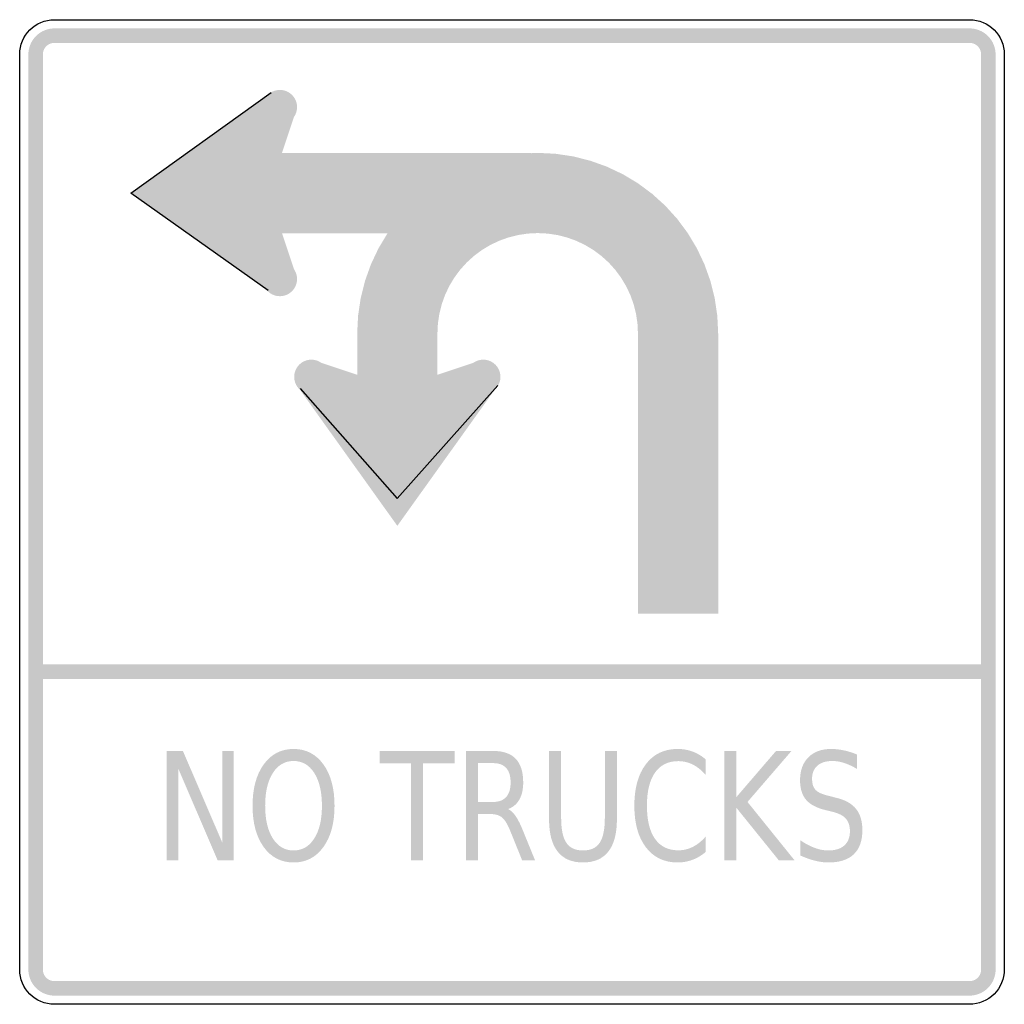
# Model space of a CAD drawing. Header units: inches. Extents: x -0.5 to 0.5, y -0.5 to 0.5.
import ezdxf

# ---------------------------------------------------------------- set-up
doc = ezdxf.new("R2010")
doc.units = ezdxf.units.IN
doc.header["$MEASUREMENT"] = 0

msp = doc.modelspace()

# ---------------------------------------------------------------- hatches: boundary and pattern name
for points in [[(-0.46469, 0.49117), (-0.46729, 0.49104), (-0.46986, 0.49066), (-0.47238, 0.49003), (-0.47482, 0.48916), (-0.47717, 0.48804), (-0.4794, 0.48671), (-0.48149, 0.48516), (-0.48342, 0.48341), (-0.48516, 0.48149), (-0.48671, 0.4794), (-0.48805, 0.47717), (-0.48916, 0.47482), (-0.49003, 0.47238), (-0.49066, 0.46986), (-0.49105, 0.46728), (-0.49117, 0.46469), (-0.47646, 0.46469), (-0.4764, 0.46584), (-0.47623, 0.46698), (-0.47595, 0.46811), (-0.47556, 0.46919), (-0.47507, 0.47024), (-0.47448, 0.47123), (-0.47379, 0.47216), (-0.47301, 0.47301), (-0.47216, 0.47379), (-0.47123, 0.47448), (-0.47024, 0.47507), (-0.46919, 0.47556), (-0.46811, 0.47595), (-0.46699, 0.47623), (-0.46584, 0.4764), (-0.46469, 0.47646), (-0.46469, 0.49117)], [(-0.46469, 0.47646), (0.46469, 0.47646), (0.46469, 0.49117), (-0.46469, 0.49117), (-0.46469, 0.47646)], [(0.49117, 0.46469), (0.49104, 0.46728), (0.49066, 0.46986), (0.49003, 0.47238), (0.48916, 0.47482), (0.48804, 0.47717), (0.48671, 0.4794), (0.48516, 0.48149), (0.48341, 0.48341), (0.48149, 0.48516), (0.4794, 0.48671), (0.47717, 0.48804), (0.47482, 0.48916), (0.47238, 0.49003), (0.46986, 0.49066), (0.46728, 0.49104), (0.46469, 0.49117), (0.46469, 0.47646), (0.46584, 0.4764), (0.46698, 0.47623), (0.46811, 0.47595), (0.46919, 0.47556), (0.47024, 0.47507), (0.47123, 0.47448), (0.47216, 0.47379), (0.47301, 0.47301), (0.47379, 0.47216), (0.47448, 0.47123), (0.47507, 0.47024), (0.47556, 0.46919), (0.47595, 0.46811), (0.47623, 0.46698), (0.4764, 0.46584), (0.47646, 0.46469), (0.49117, 0.46469)], [(-0.47646, -0.46469), (-0.47646, 0.46469), (-0.49117, 0.46469), (-0.49117, -0.46469), (-0.47646, -0.46469)], [(0.47646, 0.46469), (0.47646, -0.46469), (0.49117, -0.46469), (0.49117, 0.46469), (0.47646, 0.46469)], [(-0.24447, 0.42593), (-0.38704, 0.32392), (-0.24739, 0.32392), (-0.24447, 0.42593)], [(-0.23575, 0.42866), (-0.23746, 0.42857), (-0.23916, 0.42832), (-0.24082, 0.42791), (-0.24243, 0.42733), (-0.24398, 0.4266), (-0.24545, 0.42572), (-0.24682, 0.42469), (-0.24809, 0.42354), (-0.24924, 0.42227), (-0.25027, 0.4209), (-0.25115, 0.41943), (-0.25188, 0.41788), (-0.25246, 0.41627), (-0.25287, 0.41461), (-0.25312, 0.41291), (-0.25321, 0.4112), (-0.25312, 0.40949), (-0.25287, 0.40779), (-0.25246, 0.40613), (-0.25188, 0.40452), (-0.25115, 0.40297), (-0.25027, 0.4015), (-0.24924, 0.40013), (-0.24809, 0.39886), (-0.24682, 0.39771), (-0.24545, 0.39669), (-0.24398, 0.3958), (-0.24243, 0.39507), (-0.24082, 0.39449), (-0.23916, 0.39408), (-0.23746, 0.39383), (-0.23575, 0.39374), (-0.23575, 0.4112), (-0.23575, 0.42866)], [(-0.23575, 0.39374), (-0.23404, 0.39383), (-0.23234, 0.39408), (-0.23068, 0.39449), (-0.22907, 0.39507), (-0.22752, 0.3958), (-0.22605, 0.39669), (-0.22468, 0.39771), (-0.22341, 0.39886), (-0.22226, 0.40013), (-0.22124, 0.4015), (-0.22035, 0.40297), (-0.21962, 0.40452), (-0.21904, 0.40613), (-0.21863, 0.40779), (-0.21838, 0.40949), (-0.21829, 0.4112), (-0.21838, 0.41291), (-0.21863, 0.41461), (-0.21904, 0.41627), (-0.21962, 0.41788), (-0.22035, 0.41943), (-0.22124, 0.4209), (-0.22226, 0.42227), (-0.22341, 0.42354), (-0.22468, 0.42469), (-0.22605, 0.42572), (-0.22752, 0.4266), (-0.22907, 0.42733), (-0.23068, 0.42791), (-0.23234, 0.42832), (-0.23404, 0.42857), (-0.23575, 0.42866), (-0.23575, 0.4112), (-0.23575, 0.39374)], [(-0.25306, 0.41672), (-0.284, 0.32392), (-0.25306, 0.23111), (-0.21994, 0.24215), (-0.2472, 0.32392), (-0.21994, 0.40568), (-0.25306, 0.41672)], [(0.01974, 0.36465), (-0.24739, 0.36465), (-0.24739, 0.28318), (0.01974, 0.28318), (0.01974, 0.36465)], [(0.20939, 0.18143), (0.20851, 0.1994), (0.20587, 0.21719), (0.2015, 0.23464), (0.19544, 0.25158), (0.18775, 0.26784), (0.1785, 0.28327), (0.16778, 0.29772), (0.1557, 0.31105), (0.14238, 0.32313), (0.12793, 0.33384), (0.1125, 0.34309), (0.09624, 0.35078), (0.0793, 0.35684), (0.06185, 0.36121), (0.04406, 0.36385), (0.02609, 0.36473), (0.00813, 0.36385), (-0.00967, 0.36121), (-0.02712, 0.35684), (-0.04405, 0.35078), (-0.06031, 0.34309), (-0.07574, 0.33384), (-0.09019, 0.32313), (-0.10352, 0.31105), (-0.1156, 0.29772), (-0.12631, 0.28327), (-0.13556, 0.26784), (-0.14325, 0.25158), (-0.14931, 0.23464), (-0.15368, 0.21719), (-0.15632, 0.1994), (-0.15721, 0.18143), (-0.07574, 0.18143), (-0.07525, 0.19142), (-0.07378, 0.2013), (-0.07136, 0.211), (-0.06799, 0.2204), (-0.06372, 0.22944), (-0.05858, 0.23801), (-0.05263, 0.24604), (-0.04591, 0.25344), (-0.03851, 0.26015), (-0.03048, 0.26611), (-0.02191, 0.27124), (-0.01288, 0.27552), (-0.00347, 0.27888), (0.00623, 0.28131), (0.01611, 0.28278), (0.02609, 0.28327), (0.03607, 0.28278), (0.04596, 0.28131), (0.05565, 0.27888), (0.06506, 0.27552), (0.0741, 0.27124), (0.08267, 0.26611), (0.09069, 0.26015), (0.0981, 0.25344), (0.10481, 0.24604), (0.11076, 0.23801), (0.1159, 0.22944), (0.12017, 0.2204), (0.12354, 0.211), (0.12597, 0.2013), (0.12743, 0.19142), (0.12792, 0.18143), (0.20939, 0.18143)], [(-0.24447, 0.2219), (-0.38704, 0.32392), (-0.24739, 0.32392), (-0.24447, 0.2219)], [(-0.23575, 0.25409), (-0.23746, 0.254), (-0.23916, 0.25375), (-0.24082, 0.25334), (-0.24243, 0.25276), (-0.24398, 0.25203), (-0.24545, 0.25114), (-0.24682, 0.25012), (-0.24809, 0.24897), (-0.24924, 0.2477), (-0.25027, 0.24633), (-0.25115, 0.24486), (-0.25188, 0.24331), (-0.25246, 0.2417), (-0.25287, 0.24004), (-0.25312, 0.23834), (-0.25321, 0.23663), (-0.25312, 0.23492), (-0.25287, 0.23322), (-0.25246, 0.23156), (-0.25188, 0.22995), (-0.25115, 0.2284), (-0.25027, 0.22693), (-0.24924, 0.22556), (-0.24809, 0.22429), (-0.24682, 0.22314), (-0.24545, 0.22212), (-0.24398, 0.22123), (-0.24243, 0.2205), (-0.24082, 0.21992), (-0.23916, 0.21951), (-0.23746, 0.21926), (-0.23575, 0.21917), (-0.23575, 0.23663), (-0.23575, 0.25409)], [(-0.23575, 0.21917), (-0.23404, 0.21926), (-0.23234, 0.21951), (-0.23068, 0.21992), (-0.22907, 0.2205), (-0.22752, 0.22123), (-0.22605, 0.22212), (-0.22468, 0.22314), (-0.22341, 0.22429), (-0.22226, 0.22556), (-0.22124, 0.22693), (-0.22035, 0.2284), (-0.21962, 0.22995), (-0.21904, 0.23156), (-0.21863, 0.23322), (-0.21838, 0.23492), (-0.21829, 0.23663), (-0.21838, 0.23834), (-0.21863, 0.24004), (-0.21904, 0.2417), (-0.21962, 0.24331), (-0.22035, 0.24486), (-0.22124, 0.24633), (-0.22226, 0.2477), (-0.22341, 0.24897), (-0.22468, 0.25012), (-0.22605, 0.25114), (-0.22752, 0.25203), (-0.22907, 0.25276), (-0.23068, 0.25334), (-0.23234, 0.25375), (-0.23404, 0.254), (-0.23575, 0.25409), (-0.23575, 0.23663), (-0.23575, 0.21917)], [(-0.15721, 0.18143), (-0.15721, 0.10547), (-0.07574, 0.10547), (-0.07574, 0.18143), (-0.15721, 0.18143)], [(0.20939, -0.10329), (0.20939, 0.18143), (0.12792, 0.18143), (0.12792, -0.10329), (0.20939, -0.10329)], [(-0.1863, 0.13726), (-0.18639, 0.13897), (-0.18664, 0.14066), (-0.18705, 0.14233), (-0.18763, 0.14394), (-0.18836, 0.14549), (-0.18924, 0.14696), (-0.19026, 0.14833), (-0.19141, 0.1496), (-0.19268, 0.15075), (-0.19406, 0.15177), (-0.19553, 0.15265), (-0.19708, 0.15339), (-0.19869, 0.15396), (-0.20035, 0.15438), (-0.20205, 0.15463), (-0.20376, 0.15471), (-0.20547, 0.15463), (-0.20716, 0.15438), (-0.20883, 0.15396), (-0.21044, 0.15339), (-0.21199, 0.15265), (-0.21346, 0.15177), (-0.21483, 0.15075), (-0.2161, 0.1496), (-0.21725, 0.14833), (-0.21827, 0.14696), (-0.21915, 0.14549), (-0.21989, 0.14394), (-0.22046, 0.14233), (-0.22088, 0.14066), (-0.22113, 0.13897), (-0.22122, 0.13726), (-0.20376, 0.13726), (-0.1863, 0.13726)], [(-0.03471, 0.15307), (-0.11647, 0.12581), (-0.19824, 0.15307), (-0.20928, 0.11995), (-0.11647, 0.08901), (-0.02367, 0.11995), (-0.03471, 0.15307)], [(-0.01173, 0.13726), (-0.01182, 0.13897), (-0.01207, 0.14066), (-0.01248, 0.14233), (-0.01306, 0.14394), (-0.01379, 0.14549), (-0.01467, 0.14696), (-0.01569, 0.14833), (-0.01684, 0.1496), (-0.01811, 0.15075), (-0.01949, 0.15177), (-0.02096, 0.15265), (-0.02251, 0.15339), (-0.02412, 0.15396), (-0.02578, 0.15438), (-0.02748, 0.15463), (-0.02919, 0.15471), (-0.0309, 0.15463), (-0.03259, 0.15438), (-0.03426, 0.15396), (-0.03587, 0.15339), (-0.03742, 0.15265), (-0.03889, 0.15177), (-0.04026, 0.15075), (-0.04153, 0.1496), (-0.04268, 0.14833), (-0.0437, 0.14696), (-0.04458, 0.14549), (-0.04532, 0.14394), (-0.04589, 0.14233), (-0.04631, 0.14066), (-0.04656, 0.13897), (-0.04665, 0.13726), (-0.02919, 0.13726), (-0.01173, 0.13726)], [(-0.22122, 0.13726), (-0.22113, 0.13555), (-0.22088, 0.13385), (-0.22046, 0.13219), (-0.21989, 0.13058), (-0.21915, 0.12903), (-0.21827, 0.12756), (-0.21725, 0.12618), (-0.2161, 0.12491), (-0.21483, 0.12376), (-0.21346, 0.12274), (-0.21199, 0.12186), (-0.21044, 0.12113), (-0.20883, 0.12055), (-0.20716, 0.12014), (-0.20547, 0.11988), (-0.20376, 0.1198), (-0.20205, 0.11988), (-0.20035, 0.12014), (-0.19869, 0.12055), (-0.19708, 0.12113), (-0.19553, 0.12186), (-0.19406, 0.12274), (-0.19268, 0.12376), (-0.19141, 0.12491), (-0.19026, 0.12618), (-0.18924, 0.12756), (-0.18836, 0.12903), (-0.18763, 0.13058), (-0.18705, 0.13219), (-0.18664, 0.13385), (-0.18639, 0.13555), (-0.1863, 0.13726), (-0.20376, 0.13726), (-0.22122, 0.13726)], [(-0.04665, 0.13726), (-0.04656, 0.13555), (-0.04631, 0.13385), (-0.04589, 0.13219), (-0.04532, 0.13058), (-0.04458, 0.12903), (-0.0437, 0.12756), (-0.04268, 0.12618), (-0.04153, 0.12491), (-0.04026, 0.12376), (-0.03889, 0.12274), (-0.03742, 0.12186), (-0.03587, 0.12113), (-0.03426, 0.12055), (-0.03259, 0.12014), (-0.0309, 0.11988), (-0.02919, 0.1198), (-0.02748, 0.11988), (-0.02578, 0.12014), (-0.02412, 0.12055), (-0.02251, 0.12113), (-0.02096, 0.12186), (-0.01949, 0.12274), (-0.01811, 0.12376), (-0.01684, 0.12491), (-0.01569, 0.12618), (-0.01467, 0.12756), (-0.01379, 0.12903), (-0.01306, 0.13058), (-0.01248, 0.13219), (-0.01207, 0.13385), (-0.01182, 0.13555), (-0.01173, 0.13726), (-0.02919, 0.13726), (-0.04665, 0.13726)], [(-0.21849, 0.12854), (-0.11647, -0.01404), (-0.11647, 0.12562), (-0.21849, 0.12854)], [(-0.01446, 0.12854), (-0.11647, -0.01404), (-0.11647, 0.12562), (-0.01446, 0.12854)], [(-0.48382, -0.16946), (0.48382, -0.16946), (0.48382, -0.15474), (-0.48382, -0.15474), (-0.48382, -0.16946)], [(-0.35064, -0.24268), (-0.33423, -0.24268), (-0.29431, -0.33564), (-0.29431, -0.24268), (-0.28252, -0.24268), (-0.28252, -0.35379), (-0.29893, -0.35379), (-0.33885, -0.26084), (-0.33885, -0.35379), (-0.35064, -0.35379), (-0.35064, -0.24268)], [(-0.13443, -0.24268), (-0.05834, -0.24268), (-0.05834, -0.25534), (-0.09029, -0.25534), (-0.09029, -0.35379), (-0.10248, -0.35379), (-0.10248, -0.25534), (-0.13443, -0.25534), (-0.13443, -0.24268)], [(0.21561, -0.24268), (0.2278, -0.24268), (0.2278, -0.28964), (0.26818, -0.24268), (0.28386, -0.24268), (0.23918, -0.29448), (0.28701, -0.35379), (0.271, -0.35379), (0.2278, -0.30029), (0.2278, -0.35379), (0.21561, -0.35379), (0.21561, -0.24268)], [(-0.49117, -0.46469), (-0.49105, -0.46729), (-0.49066, -0.46986), (-0.49003, -0.47238), (-0.48916, -0.47482), (-0.48805, -0.47717), (-0.48671, -0.4794), (-0.48516, -0.48149), (-0.48342, -0.48342), (-0.48149, -0.48516), (-0.4794, -0.48671), (-0.47717, -0.48805), (-0.47482, -0.48916), (-0.47238, -0.49003), (-0.46986, -0.49066), (-0.46729, -0.49105), (-0.46469, -0.49117), (-0.46469, -0.47646), (-0.46584, -0.4764), (-0.46699, -0.47623), (-0.46811, -0.47595), (-0.46919, -0.47556), (-0.47024, -0.47507), (-0.47123, -0.47448), (-0.47216, -0.47379), (-0.47301, -0.47301), (-0.47379, -0.47216), (-0.47448, -0.47123), (-0.47507, -0.47024), (-0.47556, -0.46919), (-0.47595, -0.46811), (-0.47623, -0.46699), (-0.4764, -0.46584), (-0.47646, -0.46469), (-0.49117, -0.46469)], [(0.46469, -0.49117), (0.46713, -0.49106), (0.46955, -0.49072), (0.47194, -0.49016), (0.47426, -0.48938), (0.47649, -0.4884), (0.47863, -0.48721), (0.48065, -0.48582), (0.48253, -0.48426), (0.48426, -0.48253), (0.48582, -0.48065), (0.4872, -0.47863), (0.4884, -0.47649), (0.48938, -0.47426), (0.49016, -0.47194), (0.49072, -0.46956), (0.49106, -0.46713), (0.49117, -0.46469), (0.47646, -0.46469), (0.47641, -0.46578), (0.47626, -0.46685), (0.47601, -0.46791), (0.47566, -0.46894), (0.47522, -0.46994), (0.4747, -0.47089), (0.47408, -0.47178), (0.47339, -0.47262), (0.47262, -0.47339), (0.47178, -0.47408), (0.47088, -0.4747), (0.46993, -0.47523), (0.46894, -0.47567), (0.46791, -0.47601), (0.46685, -0.47626), (0.46577, -0.47641), (0.46469, -0.47646), (0.46469, -0.49117)], [(0.46469, -0.47646), (-0.46469, -0.47646), (-0.46469, -0.49117), (0.46469, -0.49117), (0.46469, -0.47646)]]:
    msp.add_hatch(color=7).paths.add_polyline_path(points)
h = msp.add_hatch(color=7)
edge = h.paths.add_edge_path()
edge.add_spline(control_points=[(-0.22184, -0.24067), (-0.2092, -0.24067), (-0.19911, -0.2459), (-0.19156, -0.25634), (-0.18402, -0.26678), (-0.18024, -0.28079), (-0.18024, -0.29835), (-0.18024, -0.31586), (-0.18402, -0.32984), (-0.19156, -0.34029), (-0.19911, -0.35073), (-0.2092, -0.35595), (-0.22184, -0.35595), (-0.23447, -0.35595), (-0.24458, -0.35074), (-0.25214, -0.34032), (-0.25971, -0.32991), (-0.2635, -0.31591), (-0.2635, -0.29835), (-0.2635, -0.28079), (-0.25971, -0.26678), (-0.25214, -0.25634), (-0.24458, -0.2459), (-0.23447, -0.24067), (-0.22184, -0.24067)], knot_values=[0, 0, 0, 0, 1, 1, 1, 2, 2, 2, 3, 3, 3, 4, 4, 4, 5, 5, 5, 6, 6, 6, 7, 7, 7, 8, 8, 8, 8], degree=3, periodic=0)
edge = h.paths.add_edge_path(flags=0)
edge.add_spline(control_points=[(-0.22184, -0.25288), (-0.23068, -0.25288), (-0.2377, -0.25695), (-0.2429, -0.26508), (-0.2481, -0.27322), (-0.2507, -0.28431), (-0.2507, -0.29835), (-0.2507, -0.31234), (-0.2481, -0.32341), (-0.2429, -0.33154), (-0.2377, -0.33968), (-0.23068, -0.34375), (-0.22184, -0.34375), (-0.21299, -0.34375), (-0.20598, -0.33968), (-0.2008, -0.33154), (-0.19562, -0.32341), (-0.19304, -0.31234), (-0.19304, -0.29835), (-0.19304, -0.28431), (-0.19562, -0.27322), (-0.2008, -0.26508), (-0.20598, -0.25695), (-0.21299, -0.25288), (-0.22184, -0.25288)], knot_values=[0, 0, 0, 0, 1, 1, 1, 2, 2, 2, 3, 3, 3, 4, 4, 4, 5, 5, 5, 6, 6, 6, 7, 7, 7, 8, 8, 8, 8], degree=3, periodic=0)
h = msp.add_hatch(color=7)
edge = h.paths.add_edge_path()
edge.add_spline(control_points=[(-0.00402, -0.3017), (-0.00139, -0.30279), (0.00116, -0.30512), (0.00362, -0.3087), (0.00607, -0.31227), (0.00855, -0.31718), (0.01105, -0.32343)], knot_values=[0, 0, 0, 0, 1, 1, 1, 2, 2, 2, 2], degree=3, periodic=0)
edge.add_line((0.01105, -0.32343), (0.02344, -0.35379))
edge.add_line((0.02344, -0.35379), (0.01031, -0.35379))
edge.add_line((0.01031, -0.35379), (-0.00121, -0.32529))
edge.add_spline(control_points=[(-0.00121, -0.32529), (-0.00415, -0.31785), (-0.00702, -0.31291), (-0.00981, -0.31048), (-0.0126, -0.30805), (-0.01641, -0.30683), (-0.02123, -0.30683)], knot_values=[0, 0, 0, 0, 1, 1, 1, 2, 2, 2, 2], degree=3, periodic=0)
edge.add_line((-0.02123, -0.30683), (-0.0345, -0.30683))
edge.add_line((-0.0345, -0.30683), (-0.0345, -0.35379))
edge.add_line((-0.0345, -0.35379), (-0.04669, -0.35379))
edge.add_line((-0.04669, -0.35379), (-0.04669, -0.24268))
edge.add_line((-0.04669, -0.24268), (-0.01922, -0.24268))
edge.add_spline(control_points=[(-0.01922, -0.24268), (-0.00891, -0.24268), (-0.00123, -0.24534), (0.00382, -0.25065), (0.00886, -0.25596), (0.01139, -0.26397), (0.01139, -0.27468), (0.01139, -0.28168), (0.01008, -0.28749), (0.00747, -0.2921), (0.00486, -0.29671), (0.00103, -0.29991), (-0.00402, -0.3017)], knot_values=[0, 0, 0, 0, 1, 1, 1, 2, 2, 2, 3, 3, 3, 4, 4, 4, 4], degree=3, periodic=0)
edge = h.paths.add_edge_path(flags=0)
edge.add_line((-0.0345, -0.25504), (-0.0345, -0.29448))
edge.add_line((-0.0345, -0.29448), (-0.01922, -0.29448))
edge.add_spline(control_points=[(-0.01922, -0.29448), (-0.01333, -0.29448), (-0.00889, -0.29281), (-0.0059, -0.28946), (-0.0029, -0.28611), (-0.00141, -0.28118), (-0.00141, -0.27468), (-0.00141, -0.26819), (-0.0029, -0.26329), (-0.0059, -0.25999), (-0.00889, -0.25669), (-0.01333, -0.25504), (-0.01922, -0.25504)], knot_values=[0, 0, 0, 0, 1, 1, 1, 2, 2, 2, 3, 3, 3, 4, 4, 4, 4], degree=3, periodic=0)
edge.add_line((-0.01922, -0.25504), (-0.0345, -0.25504))
h = msp.add_hatch(color=7)
edge = h.paths.add_edge_path()
edge.add_line((0.03764, -0.24268), (0.0499, -0.24268))
edge.add_line((0.0499, -0.24268), (0.0499, -0.31018))
edge.add_spline(control_points=[(0.0499, -0.31018), (0.0499, -0.32209), (0.05165, -0.33066), (0.05516, -0.3359), (0.05866, -0.34113), (0.06432, -0.34375), (0.07214, -0.34375), (0.07995, -0.34375), (0.0856, -0.34113), (0.08908, -0.3359), (0.09256, -0.33066), (0.09431, -0.32209), (0.09431, -0.31018)], knot_values=[0, 0, 0, 0, 1, 1, 1, 2, 2, 2, 3, 3, 3, 4, 4, 4, 4], degree=3, periodic=0)
edge.add_line((0.09431, -0.31018), (0.09431, -0.24268))
edge.add_line((0.09431, -0.24268), (0.10656, -0.24268))
edge.add_line((0.10656, -0.24268), (0.10656, -0.31204))
edge.add_spline(control_points=[(0.10656, -0.31204), (0.10656, -0.32653), (0.10366, -0.33747), (0.09786, -0.34486), (0.09205, -0.35226), (0.08348, -0.35595), (0.07214, -0.35595), (0.06075, -0.35595), (0.05215, -0.35226), (0.04635, -0.34486), (0.04054, -0.33747), (0.03764, -0.32653), (0.03764, -0.31204)], knot_values=[0, 0, 0, 0, 1, 1, 1, 2, 2, 2, 3, 3, 3, 4, 4, 4, 4], degree=3, periodic=0)
edge.add_line((0.03764, -0.31204), (0.03764, -0.24268))
h = msp.add_hatch(color=7)
edge = h.paths.add_edge_path()
edge.add_line((0.19678, -0.25124), (0.19678, -0.26709))
edge.add_spline(control_points=[(0.19678, -0.26709), (0.19268, -0.26238), (0.1883, -0.25886), (0.18366, -0.25653), (0.17901, -0.25419), (0.17408, -0.25303), (0.16885, -0.25303), (0.15858, -0.25303), (0.15071, -0.25691), (0.14524, -0.26467), (0.13977, -0.27244), (0.13704, -0.28366), (0.13704, -0.29835), (0.13704, -0.31299), (0.13977, -0.32419), (0.14524, -0.33195), (0.15071, -0.33972), (0.15858, -0.3436), (0.16885, -0.3436), (0.17408, -0.3436), (0.17901, -0.34243), (0.18366, -0.3401), (0.1883, -0.33777), (0.19268, -0.33425), (0.19678, -0.32953)], knot_values=[0, 0, 0, 0, 1, 1, 1, 2, 2, 2, 3, 3, 3, 4, 4, 4, 5, 5, 5, 6, 6, 6, 7, 7, 7, 8, 8, 8, 8], degree=3, periodic=0)
edge.add_line((0.19678, -0.32953), (0.19678, -0.34524))
edge.add_spline(control_points=[(0.19678, -0.34524), (0.19254, -0.34881), (0.18803, -0.35149), (0.18325, -0.35327), (0.17848, -0.35506), (0.17345, -0.35595), (0.16818, -0.35595), (0.15452, -0.35595), (0.14378, -0.35081), (0.13597, -0.34051), (0.12815, -0.33022), (0.12425, -0.31616), (0.12425, -0.29835), (0.12425, -0.28049), (0.12815, -0.26641), (0.13597, -0.25612), (0.14378, -0.24582), (0.15452, -0.24067), (0.16818, -0.24067), (0.17354, -0.24067), (0.17861, -0.24155), (0.18339, -0.24332), (0.18817, -0.24508), (0.19263, -0.24772), (0.19678, -0.25124)], knot_values=[0, 0, 0, 0, 1, 1, 1, 2, 2, 2, 3, 3, 3, 4, 4, 4, 5, 5, 5, 6, 6, 6, 7, 7, 7, 8, 8, 8, 8], degree=3, periodic=0)
h = msp.add_hatch(color=7)
edge = h.paths.add_edge_path()
edge.add_line((0.35043, -0.24633), (0.35043, -0.26099))
edge.add_spline(control_points=[(0.35043, -0.26099), (0.34584, -0.25826), (0.34148, -0.25623), (0.33737, -0.25489), (0.33327, -0.25355), (0.32931, -0.25288), (0.32552, -0.25288), (0.31886, -0.25288), (0.31374, -0.25447), (0.31015, -0.25764), (0.30655, -0.26082), (0.30475, -0.26533), (0.30475, -0.27119), (0.30475, -0.2761), (0.30595, -0.27981), (0.30834, -0.28231), (0.31073, -0.28482), (0.31527, -0.28684), (0.32197, -0.28838)], knot_values=[0, 0, 0, 0, 1, 1, 1, 2, 2, 2, 3, 3, 3, 4, 4, 4, 5, 5, 5, 6, 6, 6, 6], degree=3, periodic=0)
edge.add_line((0.32197, -0.28838), (0.32927, -0.29024))
edge.add_spline(control_points=[(0.32927, -0.29024), (0.33838, -0.29237), (0.34509, -0.29613), (0.3494, -0.30151), (0.35371, -0.3069), (0.35586, -0.3141), (0.35586, -0.32313), (0.35586, -0.3339), (0.35295, -0.34206), (0.34712, -0.34762), (0.34129, -0.35317), (0.33273, -0.35595), (0.32143, -0.35595), (0.31715, -0.35595), (0.3126, -0.35536), (0.3078, -0.35417), (0.303, -0.35298), (0.29803, -0.35121), (0.2929, -0.34888)], knot_values=[0, 0, 0, 0, 1, 1, 1, 2, 2, 2, 3, 3, 3, 4, 4, 4, 5, 5, 5, 6, 6, 6, 6], degree=3, periodic=0)
edge.add_line((0.2929, -0.34888), (0.2929, -0.3334))
edge.add_spline(control_points=[(0.2929, -0.3334), (0.29786, -0.33683), (0.3027, -0.33941), (0.30743, -0.34114), (0.31217, -0.34288), (0.31683, -0.34375), (0.32143, -0.34375), (0.32835, -0.34375), (0.33371, -0.34206), (0.33751, -0.33869), (0.3413, -0.33531), (0.3432, -0.3305), (0.3432, -0.32425), (0.3432, -0.31879), (0.34184, -0.31452), (0.33911, -0.31145), (0.33639, -0.30837), (0.33193, -0.30607), (0.32572, -0.30453)], knot_values=[0, 0, 0, 0, 1, 1, 1, 2, 2, 2, 3, 3, 3, 4, 4, 4, 5, 5, 5, 6, 6, 6, 6], degree=3, periodic=0)
edge.add_line((0.32572, -0.30453), (0.31835, -0.30274))
edge.add_spline(control_points=[(0.31835, -0.30274), (0.30924, -0.30051), (0.30267, -0.29701), (0.29863, -0.29225), (0.29458, -0.28749), (0.29256, -0.28086), (0.29256, -0.27238), (0.29256, -0.26255), (0.29537, -0.25481), (0.30097, -0.24916), (0.30657, -0.2435), (0.31429, -0.24067), (0.32411, -0.24067), (0.32835, -0.24067), (0.33266, -0.24115), (0.33704, -0.24209), (0.34141, -0.24303), (0.34588, -0.24444), (0.35043, -0.24633)], knot_values=[0, 0, 0, 0, 1, 1, 1, 2, 2, 2, 3, 3, 3, 4, 4, 4, 5, 5, 5, 6, 6, 6, 6], degree=3, periodic=0)

# ---------------------------------------------------------------- linework, layer by layer
at = {"color": 7}
for p, q in [((-0.38704, 0.32392), (-0.24447, 0.42593)), ((-0.2475, 0.22512), (-0.38704, 0.32392)), ((-0.21527, 0.12551), (-0.11647, 0.01378)), ((-0.11647, 0.01378), (-0.01446, 0.12854))]:
    msp.add_line(p, q, dxfattribs=at)
for points in [[(-0.46469, 0.5), (0.46469, 0.5)], [(-0.5, -0.46469), (-0.5, 0.46469)], [(0.5, 0.46469), (0.5, -0.46469)], [(0.46469, -0.5), (-0.46469, -0.5)]]:
    msp.add_lwpolyline(points, dxfattribs=at)
for points in [[(-0.5, 0.46469), (-0.5, 0.48419), (-0.48419, 0.5), (-0.46469, 0.5)], [(0.46469, 0.5), (0.48419, 0.5), (0.5, 0.48419), (0.5, 0.46469)], [(-0.46469, -0.5), (-0.48419, -0.5), (-0.5, -0.48419), (-0.5, -0.46469)]]:
    msp.add_open_spline(points, degree=3, dxfattribs=at)
msp.add_open_spline([(0.5, -0.46469), (0.5, -0.47406), (0.49628, -0.48304), (0.48966, -0.48966), (0.48303, -0.49628), (0.47405, -0.5), (0.46469, -0.5)], degree=3, knots=[0, 0, 0, 0, 1, 1, 1, 2, 2, 2, 2], dxfattribs=at)

doc.saveas('drawing.dxf')
